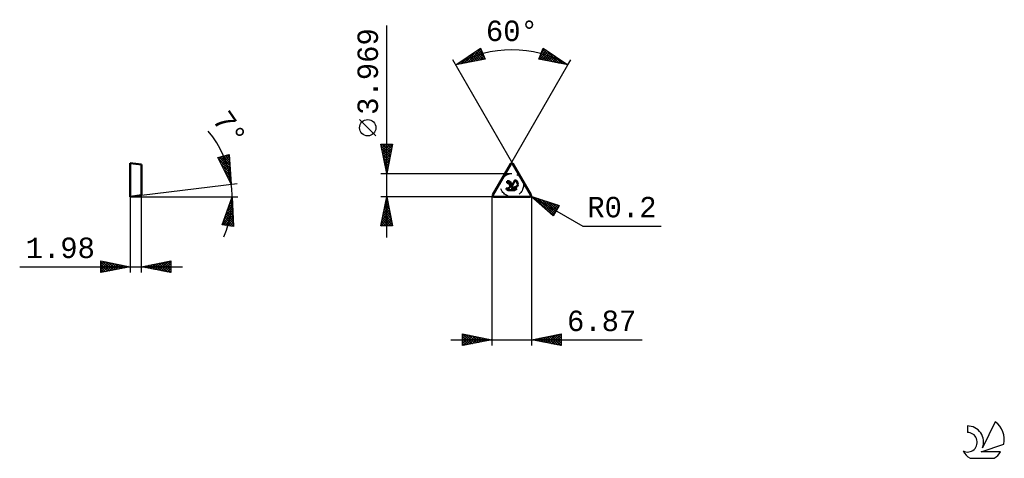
# Model space of a CAD drawing. Header units: millimetres. Extents: x -81 to 88, y -45 to 30.
import ezdxf
from ezdxf.enums import TextEntityAlignment as Align

# ---------------------------------------------------------------- set-up
doc = ezdxf.new("R2010")
doc.units = ezdxf.units.MM
doc.header["$LTSCALE"] = 4.45
doc.linetypes.add('LONGDASH_DASH', pattern=[0.85, 0.4, -0.2, 0.05, -0.2])
for name, color, linetype in [('1', 4, 'CONTINUOUS'), ('CUT', 1, 'CONTINUOUS'), ('SK2', 7, 'CONTINUOUS'), ('SK4', 2, 'LONGDASH_DASH'), ('SK6', 5, 'CONTINUOUS'), ('SKVIEW1', 4, 'CONTINUOUS'), ('SKVIEW2', 7, 'CONTINUOUS')]:
    doc.layers.add(name, color=color, linetype=linetype)
doc.styles.get("Standard").update_dxf_attribs({"font": 'Monospac821 BT'})

msp = doc.modelspace()

# ---------------------------------------------------------------- linework, layer by layer
at = {"layer": '1', "color": 4, "linetype": 'CONTINUOUS', "lineweight": 50}
for p, q in [((0.17, 0.3), (3.26, 5.65)), ((6.7, 0.3), (3.61, 5.65)), ((2.65, 2.36), (2.65, 2.67)), ((3.32, 1.41), (4.43, 1.79)), ((3.39, 1.61), (4.01, 2.87)), ((0.35, 0), (6.53, 0)), ((2.79, 1.1), (3.96, 1.1)), ((3.32, 1.41), (4.27, 1.41))]:
    msp.add_line(p, q, dxfattribs=at)
for centre, radius, start, end in [((3.44, 5.55), 0.2, 30, 150), ((2.66, 1.88), 0.476, 243.4215, 90.3602), ((2.66, 1.89), 0.783, 338.9379, 90.4446), ((3.37, 2), 1.08, 348.7239, 53.4691), ((0.35, 0.2), 0.2, 150, 270), ((3.37, 2), 1.08, 210.5484, 236.978), ((3.37, 2), 1.08, 303.022, 326.3732), ((6.53, 0.2), 0.2, 270, 30)]:
    msp.add_arc(centre, radius, start, end, dxfattribs=at)
at = {"layer": 'CUT', "color": 1, "linetype": 'CONTINUOUS', "lineweight": 25}
for p, q in [((3.26, 5.65), (0.17, 0.3)), ((6.7, 0.3), (3.61, 5.65)), ((0.35, 0), (6.53, 0))]:
    msp.add_line(p, q, dxfattribs=at)
for centre, start, end in [((3.44, 5.55), 30, 150), ((0.35, 0.2), 150, 270), ((6.53, 0.2), 270, 30)]:
    msp.add_arc(centre, 0.2, start, end, dxfattribs=at)
at = {"layer": 'SK2', "color": 7, "linetype": 'CONTINUOUS', "lineweight": 25}
for p, q in [((-18, -7), (-18, 29.34)), ((-6.16, 22.58), (-1.93, 25.42)), ((-2.02, 25.36), (-1.81, 25.15)), ((-1.93, 25.42), (-1.16, 23.57)), ((8.04, 23.57), (8.8, 25.42)), ((8.75, 25.3), (8.84, 25.39)), ((8.8, 25.42), (13.04, 22.58)), ((-5.24, 22.76), (-3.91, 24.09)), ((-4.71, 22.87), (-2.63, 24.95)), ((-4.56, 23.65), (-3.93, 23.02)), ((-4.31, 23.82), (-3.58, 23.09)), ((-4.18, 22.97), (-1.87, 25.28)), ((-4.05, 23.99), (-3.22, 23.16)), ((-3.8, 24.16), (-2.87, 23.23)), ((-3.65, 23.08), (-1.75, 24.98)), ((-3.55, 24.33), (-2.52, 23.3)), ((-3.29, 24.51), (-2.16, 23.37)), ((-3.12, 23.18), (-1.62, 24.68)), ((-3.04, 24.68), (-1.81, 23.44)), ((-2.78, 24.85), (-1.45, 23.51)), ((-2.59, 23.29), (-1.5, 24.38)), ((-2.53, 25.02), (-1.21, 23.7)), ((-2.28, 25.19), (-1.51, 24.42)), ((-2.06, 23.39), (-1.37, 24.08)), ((-1.53, 23.5), (-1.25, 23.78)), ((8.1, 23.72), (8.3, 23.52)), ((8.15, 23.85), (9.35, 25.05)), ((8.22, 24.02), (8.83, 23.42)), ((8.26, 23.53), (9.61, 24.88)), ((8.35, 24.32), (9.36, 23.31)), ((8.45, 24.57), (9.1, 25.22)), ((8.47, 24.62), (9.89, 23.21)), ((8.59, 24.92), (10.42, 23.1)), ((8.61, 23.46), (9.86, 24.71)), ((8.72, 25.22), (10.95, 23)), ((8.96, 23.39), (10.11, 24.54)), ((9.24, 25.13), (11.47, 22.89)), ((9.32, 23.32), (10.37, 24.37)), ((9.67, 23.25), (10.62, 24.2)), ((10.03, 23.18), (10.88, 24.03)), ((10.38, 23.11), (11.13, 23.86)), ((10.52, 24.27), (12, 22.79)), ((10.73, 23.04), (11.38, 23.69)), ((3.61, 5.65), (-6.66, 23.45)), ((-1.16, 23.57), (-6.16, 22.58)), ((-6.09, 22.63), (-6.06, 22.6)), ((-5.83, 22.8), (-5.7, 22.67)), ((-5.77, 22.66), (-5.2, 23.23)), ((-5.58, 22.97), (-5.35, 22.74)), ((-5.32, 23.14), (-4.99, 22.81)), ((-5.07, 23.31), (-4.64, 22.88)), ((-4.82, 23.48), (-4.29, 22.95)), ((3.26, 5.65), (13.04, 22.58)), ((13.04, 22.58), (8.04, 23.57)), ((11.09, 22.97), (11.64, 23.52)), ((11.44, 22.9), (11.89, 23.35)), ((11.8, 22.83), (12.15, 23.18)), ((11.81, 23.4), (12.53, 22.68)), ((12.15, 22.76), (12.4, 23.01)), ((12.5, 22.69), (12.66, 22.84)), ((12.86, 22.62), (12.91, 22.67)), ((13.04, 22.58), (13.54, 23.45)), ((-19.85, 10.41), (-22.65, 13.21)), ((-18, 3.97), (-19, 8.97)), ((-19, 8.97), (-17, 8.97)), ((-18.95, 8.73), (-17.37, 7.14)), ((-18.93, 8.64), (-18.61, 8.97)), ((-18.86, 8.29), (-18.18, 8.97)), ((-18.79, 7.94), (-17.76, 8.97)), ((-18.77, 8.97), (-17.3, 7.49)), ((-18.72, 7.58), (-17.34, 8.97)), ((-18.65, 7.23), (-17.02, 8.86)), ((-18.35, 8.97), (-17.22, 7.85)), ((-17, 8.97), (-18, 3.97)), ((-17.92, 8.97), (-17.15, 8.2)), ((-17.5, 8.97), (-17.08, 8.55)), ((-17.07, 8.97), (-17.01, 8.91)), ((-18.85, 8.19), (-17.44, 6.79)), ((-18.74, 7.66), (-17.51, 6.43)), ((-18.63, 7.13), (-17.58, 6.08)), ((-18.58, 6.87), (-17.13, 8.33)), ((-18.51, 6.52), (-17.23, 7.8)), ((-18.44, 6.17), (-17.34, 7.27)), ((-18.53, 6.6), (-17.65, 5.73)), ((-18.42, 6.07), (-17.72, 5.37)), ((-18.37, 5.81), (-17.45, 6.74)), ((-18.31, 5.54), (-17.79, 5.02)), ((-18.3, 5.46), (-17.55, 6.21)), ((-18.23, 5.11), (-17.66, 5.68)), ((-18.16, 4.75), (-17.76, 5.15)), ((-19, 3.97), (3.44, 3.97)), ((-18.21, 5.01), (-17.86, 4.66)), ((-18.1, 4.48), (-17.93, 4.31)), ((-18.09, 4.4), (-17.87, 4.62)), ((-18.02, 4.05), (-17.98, 4.08)), ((3.44, 0), (-19, 0)), ((-19, -5), (-18, 0)), ((-18, 0), (-17, -5)), ((0, 0), (0, -25.5)), ((6.7, 0.1), (6.53, 0.2)), ((6.7, 0.1), (15.58, -5.03)), ((6.7, 0.1), (11.53, -1.53)), ((10.53, -3.27), (6.7, 0.1)), ((6.81, 0.01), (6.85, 0.05)), ((-18.47, -2.35), (-17.69, -1.56)), ((-18.36, -1.82), (-17.76, -1.21)), ((-18.28, -1.4), (-17.58, -2.1)), ((-18.26, -1.29), (-17.83, -0.86)), ((-18.21, -1.05), (-17.69, -1.57)), ((-18.15, -0.76), (-17.9, -0.5)), ((-18.14, -0.69), (-17.79, -1.04)), ((-18.07, -0.34), (-17.9, -0.51)), ((-18.05, -0.23), (-17.97, -0.15)), ((6.87, -25.5), (6.87, -0.05)), ((7.03, -0.19), (7.17, -0.06)), ((7.26, -0.39), (7.48, -0.16)), ((7.32, -0.11), (10.09, -2.88)), ((7.48, -0.59), (7.8, -0.27)), ((7.71, -0.79), (8.12, -0.38)), ((7.94, -0.98), (8.43, -0.49)), ((7.96, -0.33), (10.67, -3.03)), ((8.16, -1.18), (8.75, -0.59)), ((8.39, -1.38), (9.07, -0.7)), ((8.61, -0.54), (10.82, -2.76)), ((8.61, -1.58), (9.38, -0.81)), ((8.84, -1.78), (9.7, -0.92)), ((9.06, -1.98), (10.02, -1.02)), ((9.25, -0.76), (10.98, -2.49)), ((9.29, -2.18), (10.34, -1.13)), ((9.52, -2.37), (10.65, -1.24)), ((9.74, -2.57), (10.97, -1.34)), ((9.89, -0.98), (11.13, -2.22)), ((9.97, -2.77), (11.29, -1.45)), ((10.53, -1.19), (11.29, -1.95)), ((11.53, -1.53), (10.53, -3.27)), ((11.17, -1.41), (11.44, -1.69)), ((-19, -5), (-17.33, -3.33)), ((-18.89, -4.47), (-17.4, -2.98)), ((-18.79, -3.94), (-17.47, -2.63)), ((-18.68, -3.41), (-17.55, -2.27)), ((-18.63, -3.17), (-17.05, -4.75)), ((-18.58, -2.88), (-17.62, -1.92)), ((-18.56, -2.81), (-17.16, -4.22)), ((-18.49, -2.46), (-17.26, -3.69)), ((-18.42, -2.11), (-17.37, -3.16)), ((-18.35, -1.75), (-17.47, -2.63)), ((10.19, -2.97), (11.4, -1.76)), ((10.42, -3.17), (10.82, -2.77)), ((-17, -5), (-19, -5)), ((-18.99, -4.93), (-18.92, -5)), ((-18.92, -4.58), (-18.5, -5)), ((-18.85, -4.23), (-18.07, -5)), ((-18.77, -3.87), (-17.65, -5)), ((-18.7, -3.52), (-17.22, -5)), ((-18.58, -5), (-17.26, -3.69)), ((-18.15, -5), (-17.19, -4.04)), ((-17.73, -5), (-17.12, -4.39)), ((-17.3, -5), (-17.05, -4.75)), ((15.58, -5.03), (29, -5.03)), ((-5, -25.5), (-5, -23.5)), ((-5, -23.5), (0, -24.5)), ((-5, -23.86), (-4.7, -23.56)), ((-4.92, -23.52), (-3.28, -25.16)), ((6.87, -24.5), (11.87, -23.5)), ((9.86, -25.1), (11.36, -23.6)), ((10.22, -25.17), (11.87, -23.52)), ((11.64, -23.55), (11.87, -23.78)), ((11.87, -23.5), (11.87, -25.5)), ((-7, -24.5), (25.77, -24.5)), ((-5, -24.28), (-4.35, -23.63)), ((-5, -24.71), (-3.99, -23.7)), ((-5, -25.13), (-3.64, -23.77)), ((-5, -23.86), (-3.63, -25.23)), ((-5, -24.28), (-3.99, -25.3)), ((0, -24.5), (-5, -25.5)), ((-5, -24.71), (-4.34, -25.37)), ((-5, -25.13), (-4.69, -25.44)), ((-4.93, -25.49), (-3.29, -23.84)), ((-4.4, -25.38), (-2.93, -23.91)), ((-4.39, -23.62), (-2.93, -25.09)), ((-3.87, -25.27), (-2.58, -23.98)), ((-3.86, -23.73), (-2.57, -25.01)), ((-3.34, -25.17), (-2.22, -24.06)), ((-3.33, -23.83), (-2.22, -24.94)), ((-2.81, -25.06), (-1.87, -24.13)), ((-2.8, -23.94), (-1.87, -24.87)), ((-2.28, -24.96), (-1.52, -24.2)), ((-2.27, -24.05), (-1.51, -24.8)), ((-1.75, -24.85), (-1.16, -24.27)), ((-1.74, -24.15), (-1.16, -24.73)), ((-1.22, -24.74), (-0.81, -24.34)), ((-1.21, -24.26), (-0.81, -24.66)), ((-0.69, -24.64), (-0.46, -24.41)), ((-0.68, -24.36), (-0.45, -24.59)), ((-0.16, -24.53), (-0.1, -24.48)), ((-0.15, -24.47), (-0.1, -24.52)), ((11.87, -25.5), (6.87, -24.5)), ((7.04, -24.53), (7.12, -24.45)), ((7.04, -24.47), (7.13, -24.55)), ((7.39, -24.6), (7.65, -24.34)), ((7.4, -24.39), (7.66, -24.66)), ((7.74, -24.67), (8.18, -24.24)), ((7.75, -24.32), (8.19, -24.76)), ((8.1, -24.75), (8.71, -24.13)), ((8.1, -24.25), (8.72, -24.87)), ((8.45, -24.82), (9.24, -24.03)), ((8.46, -24.18), (9.25, -24.98)), ((8.8, -24.89), (9.77, -23.92)), ((8.81, -24.11), (9.78, -25.08)), ((9.16, -24.96), (10.3, -23.81)), ((9.16, -24.04), (10.31, -25.19)), ((9.51, -25.03), (10.83, -23.71)), ((9.52, -23.97), (10.84, -25.29)), ((9.87, -23.9), (11.37, -25.4)), ((10.22, -23.83), (11.87, -25.48)), ((10.57, -25.24), (11.87, -23.94)), ((10.58, -23.76), (11.87, -25.05)), ((10.93, -23.69), (11.87, -24.63)), ((10.93, -25.31), (11.87, -24.37)), ((11.28, -23.62), (11.87, -24.2)), ((11.28, -25.38), (11.87, -24.79)), ((11.63, -25.45), (11.87, -25.22))]:
    msp.add_line(p, q, dxfattribs=at)
msp.add_circle((-21.25, 11.81), 1.4, dxfattribs=at)
msp.add_arc((3.44, 5.95), 19.2, 60, 120, dxfattribs=at)
at = {"layer": 'SK4', "color": 2, "linetype": 'LONGDASH_DASH', "lineweight": 25}
msp.add_circle((3.44, 1.98), 1.98, dxfattribs=at)
at = {"layer": 'SK6', "color": 5, "linetype": 'CONTINUOUS', "lineweight": 25}
for p, q in [((86.26, -38.54), (84.07, -43)), ((81.47, -39.25), (81.47, -40.35)), ((83.81, -43.7), (87.73, -42.34)), ((87.17, -43.7), (83.81, -43.7)), ((81.93, -44.78), (86.07, -44.78))]:
    msp.add_line(p, q, dxfattribs=at)
for centre, radius, start, end in [((84, -41.6), 3.8, 348.7239, 53.4691), ((81.48, -42.03), 1.68, 243.4215, 90.3602), ((81.49, -42.01), 2.76, 338.9379, 90.4446), ((84, -41.6), 3.8, 210.5484, 236.978), ((84, -41.6), 3.8, 303.022, 326.3732)]:
    msp.add_arc(centre, radius, start, end, dxfattribs=at)
at = {"layer": 'SKVIEW1', "color": 4, "linetype": 'CONTINUOUS', "lineweight": 50}
for p, q in [((-61.98, 0), (-61.98, 5.75)), ((-61.98, 5.75), (-60, 5.51)), ((-60, 5.51), (-60, 0.24)), ((-60, 0.24), (-61.98, 0))]:
    msp.add_line(p, q, dxfattribs=at)
at = {"layer": 'SKVIEW2', "color": 7, "linetype": 'CONTINUOUS', "lineweight": 25}
for p, q in [((-46.91, 6.69), (-44.98, 7.22)), ((-46.76, 6.39), (-46.28, 6.86)), ((-46.67, 6.76), (-44.82, 4.9)), ((-46.62, 6.11), (-45.7, 7.02)), ((-46.47, 5.82), (-45.12, 7.18)), ((-46.34, 6.85), (-44.85, 5.36)), ((-46.33, 5.54), (-44.96, 6.92)), ((-46.01, 6.94), (-44.88, 5.81)), ((-45.67, 7.03), (-44.91, 6.27)), ((-45.34, 7.12), (-44.94, 6.72)), ((-45.01, 7.21), (-44.98, 7.18)), ((-44.98, 7.22), (-44.63, 2.13)), ((-44.63, 2.13), (-46.91, 6.69)), ((-46.9, 6.67), (-46.87, 6.7)), ((-46.78, 6.44), (-44.79, 4.45)), ((-46.36, 5.59), (-44.76, 3.99)), ((-46.19, 5.26), (-44.93, 6.52)), ((-46.05, 4.97), (-44.9, 6.12)), ((-45.91, 4.69), (-44.88, 5.72)), ((-45.77, 4.41), (-44.85, 5.33)), ((-45.94, 4.74), (-44.73, 3.54)), ((-45.63, 4.13), (-44.82, 4.93)), ((-45.51, 3.9), (-44.7, 3.08)), ((-45.49, 3.84), (-44.79, 4.53)), ((-45.34, 3.56), (-44.77, 4.14)), ((-45.2, 3.28), (-44.74, 3.74)), ((-60, 0.24), (-43.64, 2.25)), ((-45.09, 3.05), (-44.66, 2.62)), ((-45.06, 2.99), (-44.71, 3.34)), ((-44.92, 2.71), (-44.69, 2.94)), ((-44.78, 2.43), (-44.66, 2.55)), ((-44.67, 2.2), (-44.63, 2.17)), ((-44.64, 2.14), (-44.63, 2.15)), ((-61.98, 0), (-43.5, 0)), ((-61.98, 0), (-61.98, -13)), ((-60, -13), (-60, 0.24)), ((-46.2, -4.81), (-44.5, 0)), ((-44.5, 0), (-44.23, -5.09)), ((-45.4, -2.54), (-44.42, -1.55)), ((-45.17, -1.88), (-44.44, -1.15)), ((-45.08, -1.63), (-44.37, -2.33)), ((-44.97, -1.32), (-44.4, -1.88)), ((-44.93, -1.22), (-44.46, -0.75)), ((-44.86, -1), (-44.42, -1.44)), ((-44.74, -0.69), (-44.45, -0.99)), ((-44.7, -0.57), (-44.48, -0.35)), ((-44.63, -0.38), (-44.47, -0.54)), ((-44.52, -0.06), (-44.5, -0.09)), ((-46.1, -4.51), (-44.35, -2.76)), ((-46, -4.84), (-44.33, -3.16)), ((-45.87, -3.85), (-44.37, -2.36)), ((-45.63, -3.2), (-44.39, -1.96)), ((-45.63, -3.19), (-44.25, -4.57)), ((-45.52, -2.88), (-44.28, -4.13)), ((-45.41, -2.57), (-44.3, -3.68)), ((-45.3, -2.26), (-44.33, -3.23)), ((-45.19, -1.94), (-44.35, -2.78)), ((-44.23, -5.09), (-46.2, -4.81)), ((-46.19, -4.76), (-46.13, -4.82)), ((-46.08, -4.45), (-45.64, -4.89)), ((-45.97, -4.13), (-45.14, -4.96)), ((-45.86, -3.82), (-44.65, -5.03)), ((-45.74, -3.51), (-44.23, -5.02)), ((-45.63, -4.89), (-44.31, -3.57)), ((-45.26, -4.94), (-44.29, -3.97)), ((-44.89, -5), (-44.26, -4.37)), ((-44.52, -5.05), (-44.24, -4.77)), ((-66.98, -13), (-66.98, -11)), ((-66.98, -11), (-61.98, -12)), ((-66.98, -11.16), (-66.84, -11.03)), ((-66.98, -11.59), (-66.49, -11.1)), ((-66.98, -11.16), (-65.45, -12.69)), ((-66.98, -12.01), (-66.14, -11.17)), ((-66.98, -12.44), (-65.78, -11.24)), ((-66.98, -12.86), (-65.43, -11.31)), ((-66.98, -11.59), (-65.8, -12.76)), ((-66.65, -11.07), (-65.1, -12.62)), ((-66.62, -12.93), (-65.08, -11.38)), ((-66.12, -11.17), (-64.74, -12.55)), ((-66.09, -12.82), (-64.72, -11.45)), ((-65.59, -11.28), (-64.39, -12.48)), ((-65.56, -12.72), (-64.37, -11.52)), ((-65.06, -11.38), (-64.04, -12.41)), ((-65.03, -12.61), (-64.01, -11.59)), ((-64.53, -11.49), (-63.68, -12.34)), ((-64.5, -12.5), (-63.66, -11.66)), ((-64, -11.6), (-63.33, -12.27)), ((-63.97, -12.4), (-63.31, -11.73)), ((-63.47, -11.7), (-62.98, -12.2)), ((-63.44, -12.29), (-62.95, -11.81)), ((-62.94, -11.81), (-62.62, -12.13)), ((-60, -12), (-55, -11)), ((-59.12, -12.18), (-58.68, -11.74)), ((-58.79, -11.76), (-58.19, -12.36)), ((-58.77, -12.25), (-58.15, -11.63)), ((-58.44, -11.69), (-57.65, -12.47)), ((-58.42, -12.32), (-57.62, -11.52)), ((-58.08, -11.62), (-57.12, -12.58)), ((-58.06, -12.39), (-57.09, -11.42)), ((-57.73, -11.55), (-56.59, -12.68)), ((-57.71, -12.46), (-56.56, -11.31)), ((-57.38, -11.48), (-56.06, -12.79)), ((-57.35, -12.53), (-56.03, -11.21)), ((-57.02, -11.4), (-55.53, -12.89)), ((-57, -12.6), (-55.5, -11.1)), ((-56.67, -11.33), (-55, -13)), ((-56.65, -12.67), (-55, -11.02)), ((-56.32, -11.26), (-55, -12.58)), ((-56.29, -12.74), (-55, -11.45)), ((-55.96, -11.19), (-55, -12.15)), ((-55.61, -11.12), (-55, -11.73)), ((-55.25, -11.05), (-55, -11.31)), ((-55, -11), (-55, -13)), ((-80.88, -12), (-53, -12)), ((-61.98, -12), (-66.98, -13)), ((-66.98, -12.01), (-66.16, -12.84)), ((-66.98, -12.44), (-66.51, -12.91)), ((-66.98, -12.86), (-66.86, -12.98)), ((-62.91, -12.19), (-62.6, -11.88)), ((-62.41, -11.91), (-62.27, -12.06)), ((-62.38, -12.08), (-62.25, -11.95)), ((-55, -13), (-60, -12)), ((-59.85, -11.97), (-59.78, -12.04)), ((-59.83, -12.03), (-59.74, -11.95)), ((-59.5, -11.9), (-59.25, -12.15)), ((-59.48, -12.1), (-59.21, -11.84)), ((-59.14, -11.83), (-58.72, -12.26)), ((-55.94, -12.81), (-55, -11.87)), ((-55.59, -12.88), (-55, -12.3)), ((-55.23, -12.95), (-55, -12.72))]:
    msp.add_line(p, q, dxfattribs=at)
msp.add_arc((-61.98, 0), 17.48, 336.8993, 39.8639, dxfattribs=at)

# ---------------------------------------------------------------- texts
at = {"layer": 'SK2', "color": 7, "linetype": 'CONTINUOUS', "lineweight": 25}
for s, p in [('60°', (3.44, 26.65)), ('R0.2', (22.29, -3.53)), ('6.87', (18.82, -23))]:
    msp.add_text(s, height=3.5, dxfattribs=at).set_placement(p, align=Align.CENTER)
msp.add_text('3.969', height=3.5, rotation=90, dxfattribs=at).set_placement((-19.5, 21.43), align=Align.CENTER)
at = {"layer": 'SKVIEW2', "color": 7, "linetype": 'CONTINUOUS', "lineweight": 25}
msp.add_text('7°', height=3.5, rotation=304.4399, dxfattribs=at).set_placement((-46.33, 10.73), align=Align.CENTER)
msp.add_text('1.98', height=3.5, dxfattribs=at).set_placement((-73.93, -10.5), align=Align.CENTER)

doc.saveas('drawing.dxf')
